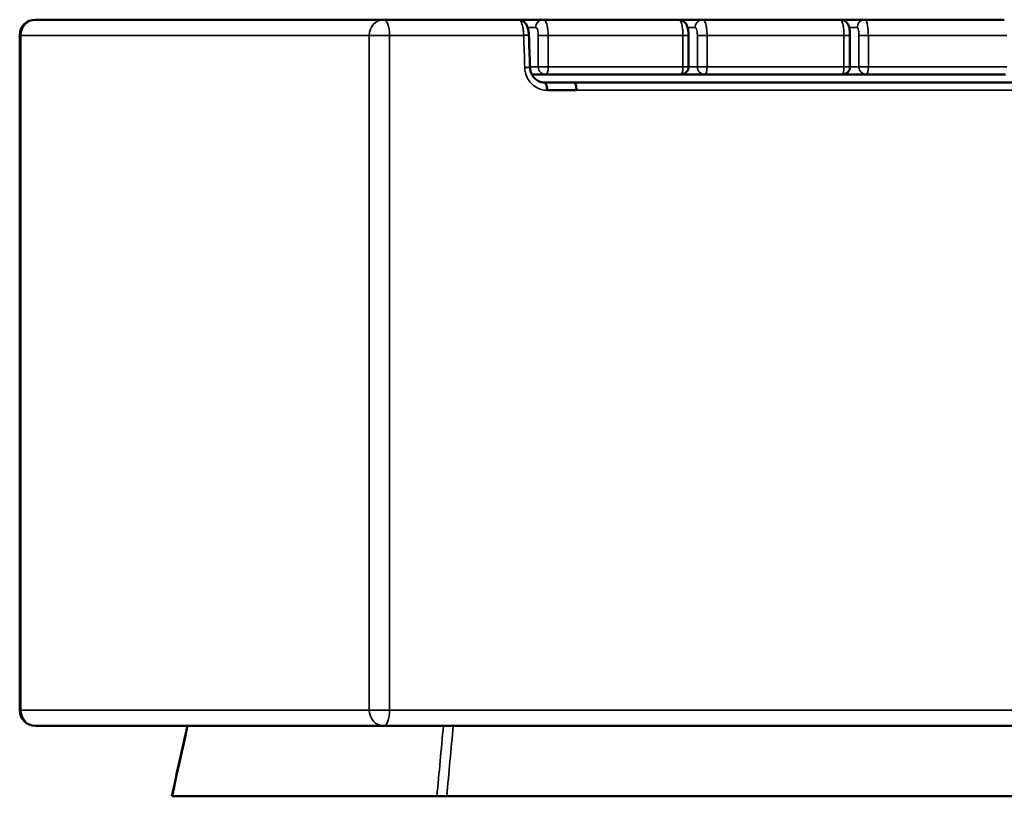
# Model space of a CAD drawing. Header units: millimetres. Extents: x 1224 to 5581, y 1697 to 3449.
# Tile 2 of 11: x 2411 to 3039, y 1697 to 2192. Entities that reach past the tile are written whole.
import ezdxf

# ---------------------------------------------------------------- set-up
doc = ezdxf.new("R2010")
doc.units = ezdxf.units.MM
doc.layers.add('Visibile (ISO)', color=7, linetype='Continuous', lineweight=50)
doc.layers.add('Visibile sottile (ISO)', color=7, linetype='Continuous', lineweight=35)

msp = doc.modelspace()

# ---------------------------------------------------------------- linework, layer by layer
at = {"layer": 'Visibile (ISO)'}
for p, q in [((2421.38, 2192.46), (2643.34, 2192.46)), ((2729.08, 2192.46), (2643.34, 2192.46)), ((2744.95, 2192.46), (2729.08, 2192.46)), ((2831.28, 2192.46), (2744.95, 2192.46)), ((2846.66, 2192.46), (2831.28, 2192.46)), ((2934.38, 2192.46), (2846.66, 2192.46)), ((2949.99, 2192.46), (2934.38, 2192.46)), ((3038.83, 2192.46), (2949.99, 2192.46)), ((2411.38, 2182.46), (2411.38, 1752.46)), ((2837.66, 2182.46), (2837.66, 2162.46)), ((2940.49, 2162.46), (2940.49, 2182.46)), ((2737.79, 2157.46), (2746.6, 2157.46)), ((2764.68, 2152.46), (2745.74, 2152.46)), ((2746.6, 2157.46), (2832.66, 2157.46)), ((3355.01, 2152.46), (2764.68, 2152.46)), ((2832.66, 2157.46), (2848.04, 2157.46)), ((2848.04, 2157.46), (2935.49, 2157.46)), ((2935.49, 2157.46), (2951.09, 2157.46)), ((2951.09, 2157.46), (3039.66, 2157.46)), ((2766.08, 2147.46), (2747.63, 2147.46)), ((2747.63, 2147.46), (2747.63, 2147.46)), ((2421.38, 1742.46), (2643.34, 1742.46)), ((2643.34, 1742.46), (4086.69, 1742.46)), ((2508.31, 1697.46), (2508.69, 1697.46)), ((2508.69, 1697.46), (2677.24, 1697.46)), ((2677.24, 1697.46), (2683.49, 1697.46)), ((2683.49, 1697.46), (4046.53, 1697.46))]:
    msp.add_line(p, q, dxfattribs=at)
for centre, radius, start, end in [((2421.38, 2182.46), 10, 90, 180), ((2832.66, 2162.46), 5, 270, 0), ((2935.49, 2162.46), 5, 270, 0), ((2421.38, 1752.46), 10, 180, 270)]:
    msp.add_arc(centre, radius, start, end, dxfattribs=at)
for points, knots in [([(2729.08, 2192.46), (2729.68, 2192.46), (2730.29, 2192.36), (2731.43, 2191.97), (2731.98, 2191.68), (2732.95, 2190.97), (2733.38, 2190.53), (2734.17, 2189.5), (2734.5, 2188.89), (2735.15, 2187.37), (2735.42, 2186.41), (2735.77, 2184.5), (2735.86, 2183.56), (2735.89, 2182.62)], [0, 0, 0, 0, 0.18785, 0.18785, 0.377955, 0.377955, 0.575752, 0.575752, 0.810104, 0.810104, 1.134533, 1.134533, 1.414458, 1.414458, 1.414458, 1.414458]), ([(2831.28, 2192.46), (2831.87, 2192.46), (2832.46, 2192.36), (2833.55, 2191.99), (2834.07, 2191.71), (2835, 2191.03), (2835.41, 2190.61), (2836.1, 2189.69), (2836.38, 2189.19), (2836.93, 2187.91), (2837.15, 2187.11), (2837.43, 2185.68), (2837.51, 2185.08), (2837.63, 2183.81), (2837.66, 2183.13), (2837.66, 2182.46)], [0, 0, 0, 0, 0.17976, 0.17976, 0.358591, 0.358591, 0.544687, 0.544687, 0.741691, 0.741691, 1.02687, 1.02687, 1.218572, 1.218572, 1.420235, 1.420235, 1.420235, 1.420235]), ([(2934.38, 2192.46), (2934.95, 2192.46), (2935.52, 2192.36), (2936.59, 2192), (2937.1, 2191.74), (2938, 2191.07), (2938.4, 2190.66), (2939.03, 2189.8), (2939.28, 2189.34), (2939.75, 2188.26), (2939.93, 2187.63), (2940.28, 2185.99), (2940.4, 2184.91), (2940.48, 2183.36), (2940.49, 2182.91), (2940.49, 2182.46)], [0, 0, 0, 0, 0.173518, 0.173518, 0.34629, 0.34629, 0.52338, 0.52338, 0.69915, 0.69915, 0.938684, 0.938684, 1.279046, 1.279046, 1.413483, 1.413483, 1.413483, 1.413483]), ([(2736.57, 2162.1), (2736.6, 2161.08), (2736.78, 2160.05), (2737.42, 2158.13), (2737.88, 2157.2), (2739.02, 2155.57), (2739.71, 2154.85), (2741.27, 2153.66), (2742.15, 2153.2), (2743.92, 2152.61), (2744.83, 2152.46), (2745.73, 2152.46)], [0.000195, 0.000195, 0.000195, 0.000195, 0.306686, 0.306686, 0.616455, 0.616455, 0.930051, 0.930051, 1.255036, 1.255036, 1.561701, 1.561701, 1.561701, 1.561701]), ([(2747.63, 2147.46), (2747.6, 2148.12), (2747.52, 2148.78), (2747.28, 2150.06), (2747.13, 2150.59), (2746.79, 2151.47), (2746.59, 2151.82), (2746.17, 2152.32), (2745.95, 2152.46), (2745.73, 2152.46)], [0, 0, 0, 0, 0.1986337, 0.1986337, 0.4139587, 0.4139587, 0.6637428, 0.6637428, 0.9226247, 0.9226247, 0.9226247, 0.9226247]), ([(2764.68, 2152.46), (2764.78, 2152.46), (2764.89, 2152.43), (2765.1, 2152.3), (2765.2, 2152.2), (2765.38, 2151.96), (2765.47, 2151.81), (2765.64, 2151.43), (2765.71, 2151.21), (2765.84, 2150.78), (2765.89, 2150.52), (2765.99, 2149.96), (2766.03, 2149.66), (2766.08, 2149.09), (2766.09, 2148.77), (2766.11, 2148.11), (2766.1, 2147.77), (2766.08, 2147.46)], [0.7412344, 0.7412344, 0.7412344, 0.7412344, 0.8337658, 0.8337658, 0.9262971, 0.9262971, 1.0188467, 1.0188467, 1.1113962, 1.1113962, 1.2040168, 1.2040168, 1.2966373, 1.2966373, 1.3893569, 1.3893569, 1.4820766, 1.4820766, 1.4820766, 1.4820766])]:
    msp.add_open_spline(points, degree=3, knots=knots, dxfattribs=at)
for points in [[(2844.54, 2191.95), (2844.54, 2191.95), (2844.54, 2191.95), (2844.54, 2191.95)], [(2952.15, 2184.07), (2952.15, 2184.07), (2952.15, 2184.08), (2952.15, 2184.08)], [(2735.89, 2182.62), (2736.12, 2175.78), (2736.34, 2168.94), (2736.57, 2162.1)], [(2508.31, 1697.46), (2511.61, 1712.46), (2514.91, 1727.46), (2518.22, 1742.46)]]:
    msp.add_open_spline(points, degree=3, dxfattribs=at)
at = {"layer": 'Visibile sottile (ISO)'}
for p, q in [((2735.08, 2187.46), (2740.23, 2187.46)), ((2747.78, 2187.46), (2747.78, 2187.46)), ((2837.03, 2187.46), (2841.86, 2187.46)), ((2849.03, 2187.46), (2849.03, 2187.46)), ((2939.95, 2187.46), (2945.11, 2187.46)), ((2412.14, 2182.46), (2411.38, 2182.46)), ((2412.14, 1752.46), (2412.14, 2182.46)), ((2412.14, 2182.46), (2634.1, 2182.46)), ((2647.12, 2182.46), (2634.1, 2182.46)), ((2634.1, 2182.46), (2634.1, 1752.46)), ((2732.56, 2182.46), (2647.12, 2182.46)), ((2647.12, 2182.46), (2647.12, 1752.46)), ((2741.87, 2182.46), (2748.22, 2182.46)), ((2741.87, 2182.46), (2741.87, 2162.46)), ((2748.22, 2162.46), (2748.22, 2182.46)), ((2748.22, 2182.46), (2834.06, 2182.46)), ((2834.06, 2182.46), (2837.66, 2182.46)), ((2834.06, 2182.46), (2834.06, 2162.46)), ((2843.23, 2182.46), (2849.4, 2182.46)), ((2843.23, 2182.46), (2843.23, 2162.46)), ((2849.4, 2162.46), (2849.4, 2182.46)), ((2849.4, 2182.46), (2936.62, 2182.46)), ((2936.62, 2182.46), (2940.49, 2182.46)), ((2936.62, 2182.46), (2936.62, 2162.46)), ((2946.22, 2182.46), (2952.18, 2182.46)), ((2946.22, 2182.46), (2946.22, 2162.46)), ((2952.18, 2162.46), (2952.18, 2182.46)), ((2952.18, 2182.46), (3040.51, 2182.46)), ((2736.29, 2162.07), (2736.29, 2162.07)), ((2741.87, 2162.46), (2736.56, 2162.46)), ((2741.87, 2162.46), (2748.22, 2162.46)), ((2834.06, 2162.46), (2748.22, 2162.46)), ((2834.06, 2162.46), (2837.66, 2162.46)), ((2843.23, 2162.46), (2837.66, 2162.46)), ((2843.23, 2162.46), (2849.4, 2162.46)), ((2936.62, 2162.46), (2849.4, 2162.46)), ((2936.62, 2162.46), (2940.49, 2162.46)), ((2946.22, 2162.46), (2940.49, 2162.46)), ((2946.22, 2162.46), (2952.18, 2162.46)), ((3040.51, 2162.46), (2952.18, 2162.46)), ((3355.28, 2147.46), (2766.08, 2147.46)), ((2411.38, 1752.46), (2412.14, 1752.46)), ((2634.1, 1752.46), (2412.14, 1752.46)), ((2634.1, 1752.46), (2647.12, 1752.46)), ((2647.12, 1752.46), (4082.91, 1752.46))]:
    msp.add_line(p, q, dxfattribs=at)
for centre, major_axis, ratio, start_param, end_param in [((2421.38, 2182.46), (0, 10), 0.92388, 0, 1.570796), ((2643.34, 2182.46), (0, 10), 0.92388, 0, 1.570796), ((2643.34, 2182.46), (0, 10), 0.377841, 4.712389, 6.283185), ((2746.6, 2162.46), (0, -5), 0.94447, 4.712389, 6.283185), ((2746.6, 2162.46), (0, -5), 0.324629, 0, 1.570796), ((2832.66, 2162.46), (0, -5), 0.279451, 0, 1.570796), ((2848.04, 2162.46), (0, -5), 0.961325, 4.712389, 6.283185), ((2848.04, 2162.46), (0, -5), 0.271377, 0, 1.570796), ((2935.49, 2162.46), (0, -5), 0.225472, 0, 1.570796), ((2951.09, 2162.46), (0, -5), 0.975188, 4.712389, 6.283185), ((2951.09, 2162.46), (0, -5), 0.217281, 0, 1.570796), ((2421.38, 1752.46), (0, -10), 0.92388, 4.712389, 6.283185), ((2643.34, 1752.46), (0, -10), 0.92388, 4.712389, 6.283185), ((2643.34, 1752.46), (0, -10), 0.377841, 0, 1.570796)]:
    msp.add_ellipse(centre, major_axis=major_axis, ratio=ratio, start_param=start_param, end_param=end_param, dxfattribs=at)
for points, knots in [([(2729.08, 2192.46), (2729.64, 2192.46), (2730.18, 2192.03), (2730.65, 2191.3), (2731.21, 2190.43), (2731.67, 2189.15), (2732.01, 2187.56), (2732.21, 2186.63), (2732.37, 2185.59), (2732.46, 2184.47), (2732.52, 2183.82), (2732.55, 2183.15), (2732.56, 2182.46)], [-0.7855884, -0.7855884, -0.7855884, -0.7855884, -0.5468507, -0.5468507, -0.5468507, -0.2639028, -0.2639028, -0.2639028, -0.0974011, -0.0974011, -0.0974011, 0, 0, 0, 0]), ([(2744.95, 2192.46), (2744.25, 2192.46), (2743.54, 2192.29), (2742.91, 2191.96), (2742.27, 2191.64), (2741.7, 2191.16), (2741.26, 2190.58), (2740.6, 2189.7), (2740.23, 2188.58), (2740.23, 2187.46)], [-7.853982, -7.853982, -7.853982, -7.853982, -5.609987, -5.609987, -5.609987, -3.365992, -3.365992, -3.365992, 0, 0, 0, 0]), ([(2748.22, 2182.46), (2748.22, 2184.7), (2747.96, 2186.94), (2747.51, 2188.69), (2747.2, 2189.86), (2746.81, 2190.82), (2746.37, 2191.47), (2745.93, 2192.12), (2745.44, 2192.46), (2744.95, 2192.46)], [0, 0, 0, 0, 0.3365885, 0.3365885, 0.3365885, 0.5609808, 0.5609808, 0.5609808, 0.7853731, 0.7853731, 0.7853731, 0.7853731]), ([(2831.28, 2192.46), (2831.9, 2192.46), (2832.52, 2191.67), (2833.01, 2190.28), (2833.34, 2189.35), (2833.6, 2188.14), (2833.78, 2186.8), (2833.96, 2185.45), (2834.06, 2183.96), (2834.06, 2182.46)], [0, 0, 0, 0, 0.3365885, 0.3365885, 0.3365885, 0.5609808, 0.5609808, 0.5609808, 0.7853731, 0.7853731, 0.7853731, 0.7853731]), ([(2846.66, 2192.46), (2845.94, 2192.46), (2845.23, 2192.29), (2844.58, 2191.96), (2843.93, 2191.64), (2843.35, 2191.16), (2842.91, 2190.58), (2842.24, 2189.7), (2841.86, 2188.58), (2841.86, 2187.46)], [0, 0, 0, 0, 2.243995, 2.243995, 2.243995, 4.48799, 4.48799, 4.48799, 7.853982, 7.853982, 7.853982, 7.853982]), ([(2849.4, 2182.46), (2849.4, 2183.96), (2849.3, 2185.45), (2849.13, 2186.8), (2848.95, 2188.14), (2848.69, 2189.35), (2848.37, 2190.28), (2847.89, 2191.67), (2847.28, 2192.46), (2846.66, 2192.46)], [-0.7853731, -0.7853731, -0.7853731, -0.7853731, -0.5609808, -0.5609808, -0.5609808, -0.3365885, -0.3365885, -0.3365885, 0, 0, 0, 0]), ([(2934.38, 2192.46), (2934.72, 2192.46), (2935.05, 2192.12), (2935.35, 2191.47), (2935.65, 2190.82), (2935.92, 2189.86), (2936.13, 2188.69), (2936.44, 2186.94), (2936.62, 2184.7), (2936.62, 2182.46)], [-0.7853731, -0.7853731, -0.7853731, -0.7853731, -0.5609808, -0.5609808, -0.5609808, -0.3365885, -0.3365885, -0.3365885, 0, 0, 0, 0]), ([(2949.99, 2192.46), (2949.26, 2192.46), (2948.53, 2192.29), (2947.87, 2191.96), (2947.22, 2191.64), (2946.63, 2191.16), (2946.18, 2190.58), (2945.49, 2189.7), (2945.11, 2188.58), (2945.11, 2187.46)], [-7.853982, -7.853982, -7.853982, -7.853982, -5.609987, -5.609987, -5.609987, -3.365992, -3.365992, -3.365992, 0, 0, 0, 0]), ([(2952.18, 2182.46), (2952.18, 2184.7), (2952.01, 2186.94), (2951.7, 2188.69), (2951.5, 2189.86), (2951.23, 2190.82), (2950.94, 2191.47), (2950.64, 2192.12), (2950.31, 2192.46), (2949.99, 2192.46)], [0, 0, 0, 0, 0.3365885, 0.3365885, 0.3365885, 0.5609808, 0.5609808, 0.5609808, 0.7853731, 0.7853731, 0.7853731, 0.7853731]), ([(2740.23, 2187.46), (2740.48, 2187.46), (2740.97, 2187.12), (2741.66, 2185.45), (2741.87, 2183.58), (2741.87, 2182.46)], [-0.7853731, -0.7853731, -0.7853731, -0.7853731, -0.5609808, -0.3365885, 0, 0, 0, 0]), ([(2841.86, 2187.46), (2842.17, 2187.46), (2842.68, 2186.8), (2843.14, 2184.7), (2843.23, 2183.21), (2843.23, 2182.46)], [0, 0, 0, 0, 0.3365885, 0.5609808, 0.7853731, 0.7853731, 0.7853731, 0.7853731]), ([(2945.11, 2187.46), (2945.28, 2187.46), (2945.61, 2187.12), (2946.07, 2185.45), (2946.22, 2183.58), (2946.22, 2182.46)], [-0.7853731, -0.7853731, -0.7853731, -0.7853731, -0.5609808, -0.3365885, 0, 0, 0, 0]), ([(2732.56, 2182.46), (2733.62, 2182.5), (2735.15, 2182.56), (2735.84, 2182.61), (2735.89, 2182.62), (2735.89, 2182.62)], [0, 0, 0, 0, 3.36076, 5.601267, 6.157705, 6.157705, 6.157705, 6.157705]), ([(2733.24, 2161.94), (2734.29, 2161.98), (2735.21, 2162.01), (2735.81, 2162.05), (2736.2, 2162.07), (2736.46, 2162.08), (2736.54, 2162.09), (2736.56, 2162.1), (2736.57, 2162.1), (2736.57, 2162.1)], [0, 0, 0, 0, 3.361566, 3.361566, 3.361566, 5.60261, 5.60261, 5.60261, 6.159592, 6.159592, 6.159592, 6.159592]), ([(2747.63, 2147.46), (2745.54, 2147.42), (2743.43, 2147.88), (2741.53, 2148.8), (2739.62, 2149.71), (2737.91, 2151.08), (2736.56, 2152.78), (2735.88, 2153.63), (2735.3, 2154.56), (2734.82, 2155.54), (2733.86, 2157.52), (2733.31, 2159.72), (2733.24, 2161.94)], [-21.181844, -21.181844, -21.181844, -21.181844, -20.515301, -20.515301, -20.515301, -19.848759, -19.848759, -19.848759, -19.515488, -19.515488, -19.515488, -18.848945, -18.848945, -18.848945, -18.848945])]:
    msp.add_open_spline(points, degree=3, knots=knots, dxfattribs=at)
for points in [[(2733.24, 2161.94), (2733.01, 2168.78), (2732.79, 2175.62), (2732.56, 2182.46)], [(2508.69, 1697.46), (2511.99, 1712.46), (2515.3, 1727.46), (2518.6, 1742.46)], [(2681.42, 1742.46), (2680.03, 1727.46), (2678.63, 1712.46), (2677.24, 1697.46)], [(2683.49, 1697.46), (2684.88, 1712.46), (2686.27, 1727.46), (2687.66, 1742.46)]]:
    msp.add_open_spline(points, degree=3, dxfattribs=at)

doc.saveas('drawing.dxf')
